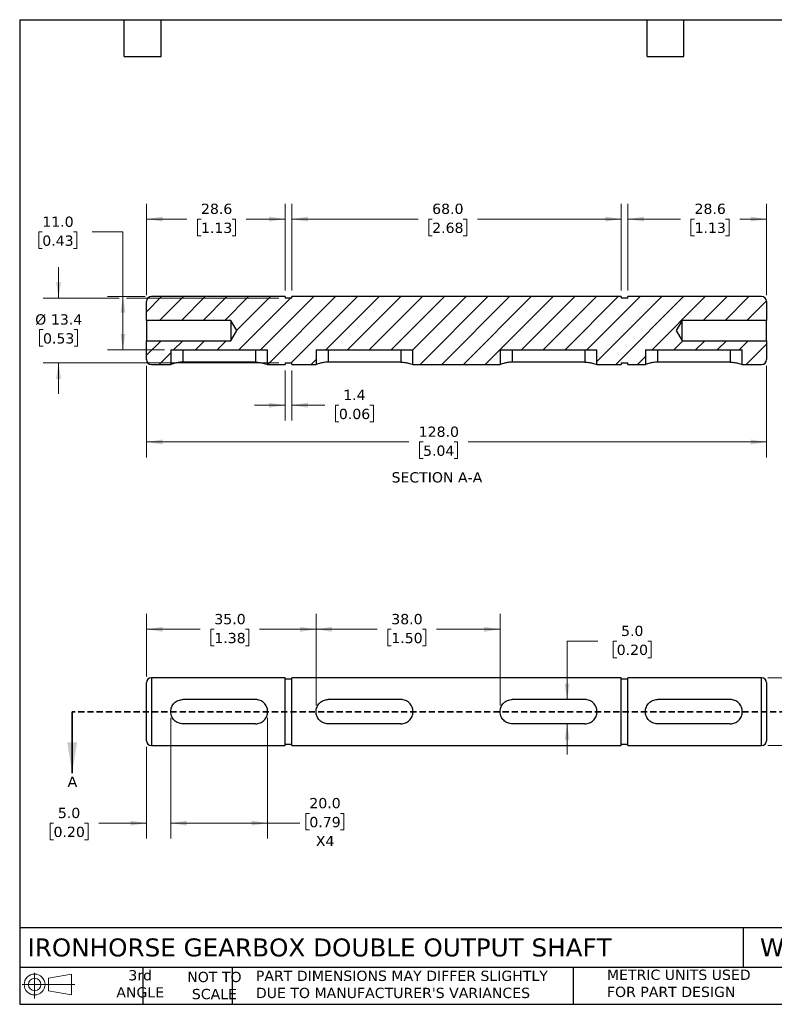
# Model space of a CAD drawing. Header units: millimetres. Extents: x 6 to 273, y 6 to 210.
# Tile 1 of 2: x 6 to 162, y 6 to 210. Entities that reach past the tile are written whole.
import ezdxf

# ---------------------------------------------------------------- set-up
doc = ezdxf.new("R2010")
doc.units = ezdxf.units.MM
doc.linetypes.add('SLD-Dashed', pattern=[1.905, 1.27, -0.635])
doc.linetypes.add('SLD-Solid', pattern=[0])
doc.layers.add('TEXT', color=140, linetype='SLD-Solid', lineweight=25)
doc.styles.add('SLDTEXTSTYLE0', font='VERDANA.TTF')
doc.dimstyles.new('SLDDIMSTYLE0', dxfattribs={"dimtxt": 2.158008, "dimasz": 3.302, "dimexe": 0, "dimexo": 0.0625, "dimgap": 0.539502, "dimtad": 0, "dimtih": 1, "dimtoh": 1, "dimrnd": 1e-09, "dimzin": 4, "dimdsep": 46, "dimtxsty": 'SLDTEXTSTYLE0', "dimsah": 1, "dimcen": 0.09, "dimadec": 0, "dimazin": 1, "dimtol": 1, "dimtp": 0.008, "dimtm": 0.003, "dimtfac": 1, "dimtdec": 3, "dimtofl": 0, "dimtmove": 0, "dimatfit": 3, "dimfxl": 0, "dimfrac": 2, "dimtolj": 1, "dimarcsym": 0})
doc.dimstyles.new('SLDDIMSTYLE1', dxfattribs={"dimtxt": 2.158008, "dimasz": 3.302, "dimexe": 0, "dimexo": 0.0625, "dimgap": 0.539502, "dimtad": 0, "dimtih": 1, "dimtoh": 1, "dimrnd": 1e-09, "dimzin": 4, "dimdsep": 46, "dimtxsty": 'SLDTEXTSTYLE0', "dimsah": 1, "dimcen": 0.09, "dimadec": 0, "dimazin": 1, "dimtfac": 1, "dimtmove": 0, "dimatfit": 0, "dimfxl": 0, "dimfrac": 2, "dimtolj": 1, "dimtzin": 12, "dimarcsym": 0})
doc.dimstyles.new('SLDDIMSTYLE2', dxfattribs={"dimtxt": 2.158008, "dimasz": 3.302, "dimexe": 0, "dimexo": 0.0625, "dimgap": 0.539502, "dimtad": 0, "dimtih": 1, "dimtoh": 1, "dimrnd": 1e-09, "dimzin": 4, "dimdsep": 46, "dimtxsty": 'SLDTEXTSTYLE0', "dimsah": 1, "dimcen": 0.09, "dimadec": 0, "dimazin": 1, "dimtfac": 1, "dimtofl": 0, "dimtmove": 0, "dimatfit": 3, "dimfxl": 0, "dimfrac": 2, "dimtolj": 1, "dimtzin": 12, "dimarcsym": 0})
doc.dimstyles.new('SLDDIMSTYLE4', dxfattribs={"dimtxt": 2.158008, "dimasz": 3.302, "dimexe": 0, "dimexo": 0.0625, "dimgap": 0.539502, "dimtad": 0, "dimtih": 1, "dimtoh": 1, "dimrnd": 1e-09, "dimzin": 12, "dimdsep": 46, "dimtxsty": 'SLDTEXTSTYLE0', "dimsah": 1, "dimcen": 0.09, "dimadec": 0, "dimazin": 3, "dimtfac": 1, "dimtofl": 0, "dimtmove": 0, "dimatfit": 3, "dimfxl": 0, "dimfrac": 2, "dimtolj": 1, "dimtzin": 12, "dimarcsym": 0})
doc.dimstyles.new('SLDDIMSTYLE5', dxfattribs={"dimtxt": 2.158008, "dimasz": 3.302, "dimexe": 0, "dimexo": 0.0625, "dimgap": 0.539502, "dimtad": 0, "dimtih": 1, "dimtoh": 1, "dimrnd": 1e-09, "dimzin": 12, "dimdsep": 46, "dimtxsty": 'SLDTEXTSTYLE0', "dimsah": 1, "dimcen": 0.09, "dimadec": 0, "dimazin": 3, "dimtfac": 1, "dimtmove": 0, "dimatfit": 0, "dimfxl": 0, "dimfrac": 2, "dimtolj": 1, "dimtzin": 12, "dimarcsym": 0})

# ---------------------------------------------------------------- blocks, each defined once
blk = doc.blocks.new('Block11')
at = {"color": 7, "linetype": 'SLD-Solid', "lineweight": 18}
for p, q in [((2.59, 5.31), (2.59, 0)), ((5.48, 4.17), (10.18, 5.03)), ((5.48, 1.6), (5.48, 4.17)), ((10.18, 5.03), (10.18, 0.73)), ((0, 2.88), (10.87, 2.88)), ((5.48, 1.6), (10.18, 0.73))]:
    blk.add_line(p, q, dxfattribs=at)
for radius in [2.15, 1.29]:
    blk.add_circle((2.59, 2.88), radius, dxfattribs=at)
blk = doc.blocks.new('Block12')
at = {"color": 7, "linetype": 'Continuous'}
blk.add_blockref('Block11', (0, 0), dxfattribs=at)
blk = doc.blocks.new('_D')
at = {"color": 7, "linetype": 'SLD-Solid', "lineweight": 0}
for p, q in [((188.9, 83.74), (182.55, 83.74)), ((182.55, 83.74), (182.55, 73.74)), ((191.8, 83.62), (191.07, 83.62)), ((191.07, 83.62), (191.07, 77.97)), ((212.32, 83.62), (213.04, 83.62)), ((213.04, 83.62), (213.04, 77.97)), ((191.07, 77.97), (191.8, 77.97)), ((213.04, 77.97), (212.32, 77.97)), ((160.82, 73.74), (185.72, 73.74)), ((182.55, 73.74), (182.55, 59.74)), ((160.82, 59.74), (185.72, 59.74))]:
    blk.add_line(p, q, dxfattribs=at)
at = {"color": 7, "linetype": 'SLD-Solid', "lineweight": 18}
for points in [[(182.55, 73.74), (182.04, 70.44), (183.06, 70.44)], [(182.55, 59.74), (183.06, 63.04), (182.04, 63.04)]]:
    blk.add_solid(points, dxfattribs=at)
at = {"color": 7, "linetype": 'SLD-Solid', "lineweight": 18, "attachment_point": 1, "style": 'SLDTEXTSTYLE0'}
for s, insert, char_height in [('0.008', (204.84, 89.86), 2.117), ('%%c', (191.07, 88.3), 2.117), ('14.00', (194.32, 88.3), 2.117), ('+', (202.53, 89.61), 2.12), ('-', (203.05, 86.79), 2.12), ('0.003', (204.84, 87.04), 2.117), ('0.0003', (202.31, 83.48), 2.117), ('0.551', (191.8, 81.93), 2.117), ('+', (200, 83.48), 2.12), ('-', (200.52, 80.66), 2.12), ('0.0001', (202.31, 80.66), 2.117)]:
    blk.add_mtext(s, dxfattribs=dict(at, insert=insert, char_height=char_height))
blk = doc.blocks.new('_D_1')
at = {"color": 7, "linetype": 'SLD-Solid', "lineweight": 0}
for p, q in [((37.55, 65.47), (37.55, 40.57)), ((32.55, 59.47), (32.55, 40.57)), ((13.34, 43.74), (12.62, 43.74)), ((12.62, 43.74), (12.62, 40.31)), ((19.76, 43.74), (20.48, 43.74)), ((20.48, 43.74), (20.48, 40.31)), ((32.55, 43.74), (22.68, 43.74)), ((37.55, 43.74), (43.9, 43.74)), ((12.62, 40.31), (13.34, 40.31)), ((20.48, 40.31), (19.76, 40.31))]:
    blk.add_line(p, q, dxfattribs=at)
at = {"color": 7, "linetype": 'SLD-Solid', "lineweight": 18}
for points in [[(32.55, 43.74), (29.25, 44.25), (29.25, 43.23)], [(37.55, 43.74), (40.85, 43.23), (40.85, 44.25)]]:
    blk.add_solid(points, dxfattribs=at)
at = {"color": 7, "linetype": 'SLD-Solid', "lineweight": 18, "char_height": 2.117, "attachment_point": 1, "style": 'SLDTEXTSTYLE0'}
for s, insert in [('5.0', (14.24, 46.91)), ('0.20', (13.34, 43))]:
    blk.add_mtext(s, dxfattribs=dict(at, insert=insert))
blk = doc.blocks.new('_D_2')
at = {"color": 7, "linetype": 'SLD-Solid', "lineweight": 0}
for p, q in [((37.55, 65.47), (37.55, 40.57)), ((57.55, 65.47), (57.55, 40.57)), ((66.16, 45.76), (65.43, 45.76)), ((65.43, 45.76), (65.43, 42.33)), ((72.57, 45.76), (73.29, 45.76)), ((73.29, 45.76), (73.29, 42.33)), ((37.55, 43.74), (57.55, 43.74)), ((57.55, 43.74), (64.22, 43.74)), ((65.43, 42.33), (66.16, 42.33)), ((73.29, 42.33), (72.57, 42.33))]:
    blk.add_line(p, q, dxfattribs=at)
at = {"color": 7, "linetype": 'SLD-Solid', "lineweight": 18}
for points in [[(37.55, 43.74), (40.85, 43.23), (40.85, 44.25)], [(57.55, 43.74), (54.25, 44.25), (54.25, 43.23)]]:
    blk.add_solid(points, dxfattribs=at)
at = {"color": 7, "linetype": 'SLD-Solid', "lineweight": 18, "char_height": 2.117, "attachment_point": 1, "style": 'SLDTEXTSTYLE0'}
for s, insert in [('20.0', (66.16, 48.93)), ('0.79', (66.16, 45.02)), ('X4', (67.5, 41.11))]:
    blk.add_mtext(s, dxfattribs=dict(at, insert=insert))
blk = doc.blocks.new('_D_3')
at = {"color": 7, "linetype": 'SLD-Solid', "lineweight": 0}
for p, q in [((32.55, 74.01), (32.55, 86.92)), ((67.55, 68.01), (67.55, 86.92)), ((32.55, 83.74), (43.62, 83.74)), ((46.54, 83.74), (45.82, 83.74)), ((45.82, 83.74), (45.82, 80.31)), ((52.95, 83.74), (53.68, 83.74)), ((53.68, 83.74), (53.68, 80.31)), ((67.55, 83.74), (55.88, 83.74)), ((45.82, 80.31), (46.54, 80.31)), ((53.68, 80.31), (52.95, 80.31))]:
    blk.add_line(p, q, dxfattribs=at)
at = {"color": 7, "linetype": 'SLD-Solid', "lineweight": 18}
for points in [[(32.55, 83.74), (35.85, 83.23), (35.85, 84.25)], [(67.55, 83.74), (64.25, 84.25), (64.25, 83.23)]]:
    blk.add_solid(points, dxfattribs=at)
at = {"color": 7, "linetype": 'SLD-Solid', "lineweight": 18, "char_height": 2.117, "attachment_point": 1, "style": 'SLDTEXTSTYLE0'}
for s, insert in [('35.0', (46.54, 86.91)), ('1.38', (46.54, 83))]:
    blk.add_mtext(s, dxfattribs=dict(at, insert=insert))
blk = doc.blocks.new('_D_4')
at = {"color": 7, "linetype": 'SLD-Solid', "lineweight": 0}
for p, q in [((67.55, 68.01), (67.55, 86.92)), ((105.55, 68.01), (105.55, 86.92)), ((67.55, 83.74), (80.16, 83.74)), ((83.08, 83.74), (82.36, 83.74)), ((82.36, 83.74), (82.36, 80.31)), ((89.49, 83.74), (90.22, 83.74)), ((90.22, 83.74), (90.22, 80.31)), ((105.55, 83.74), (92.42, 83.74)), ((82.36, 80.31), (83.08, 80.31)), ((90.22, 80.31), (89.49, 80.31))]:
    blk.add_line(p, q, dxfattribs=at)
at = {"color": 7, "linetype": 'SLD-Solid', "lineweight": 18}
for points in [[(67.55, 83.74), (70.85, 83.23), (70.85, 84.25)], [(105.55, 83.74), (102.25, 84.25), (102.25, 83.23)]]:
    blk.add_solid(points, dxfattribs=at)
at = {"color": 7, "linetype": 'SLD-Solid', "lineweight": 18, "char_height": 2.117, "attachment_point": 1, "style": 'SLDTEXTSTYLE0'}
for s, insert in [('38.0', (83.08, 86.91)), ('1.50', (83.08, 83))]:
    blk.add_mtext(s, dxfattribs=dict(at, insert=insert))
blk = doc.blocks.new('_D_5')
at = {"color": 7, "linetype": 'SLD-Solid', "lineweight": 0}
for p, q in [((125.73, 81.31), (119.38, 81.31)), ((119.38, 81.31), (119.38, 69.24)), ((129.62, 81.31), (128.9, 81.31)), ((128.9, 81.31), (128.9, 77.88)), ((136.04, 81.31), (136.76, 81.31)), ((136.76, 81.31), (136.76, 77.88)), ((128.9, 77.88), (129.62, 77.88)), ((136.76, 77.88), (136.04, 77.88)), ((119.38, 64.24), (119.38, 57.89))]:
    blk.add_line(p, q, dxfattribs=at)
at = {"color": 7, "linetype": 'SLD-Solid', "lineweight": 18}
for points in [[(119.38, 69.24), (119.89, 72.54), (118.88, 72.54)], [(119.38, 64.24), (118.88, 60.94), (119.89, 60.94)]]:
    blk.add_solid(points, dxfattribs=at)
at = {"color": 7, "linetype": 'SLD-Solid', "lineweight": 18, "char_height": 2.117, "attachment_point": 1, "style": 'SLDTEXTSTYLE0'}
for s, insert in [('5.0', (130.52, 84.48)), ('0.20', (129.62, 80.57))]:
    blk.add_mtext(s, dxfattribs=dict(at, insert=insert))
blk = doc.blocks.new('_D_7')
at = {"color": 7, "linetype": 'SLD-Solid', "lineweight": 0}
for p, q in [((11.02, 165.75), (10.3, 165.75)), ((10.3, 165.75), (10.3, 162.32)), ((17.43, 165.75), (18.16, 165.75)), ((18.16, 165.75), (18.16, 162.32)), ((21.32, 165.75), (27.67, 165.75)), ((27.67, 165.75), (27.67, 152.4)), ((10.3, 162.32), (11.02, 162.32)), ((18.16, 162.32), (17.43, 162.32)), ((32.28, 152.4), (24.5, 152.4)), ((27.67, 152.4), (27.67, 141.4)), ((36.28, 141.4), (24.5, 141.4))]:
    blk.add_line(p, q, dxfattribs=at)
at = {"color": 7, "linetype": 'SLD-Solid', "lineweight": 18}
for points in [[(27.67, 152.4), (27.16, 149.1), (28.18, 149.1)], [(27.67, 141.4), (28.18, 144.71), (27.16, 144.71)]]:
    blk.add_solid(points, dxfattribs=at)
at = {"color": 7, "linetype": 'SLD-Solid', "lineweight": 18, "char_height": 2.117, "attachment_point": 1, "style": 'SLDTEXTSTYLE0'}
for s, insert in [('11.0', (11.02, 168.92)), ('0.43', (11.02, 165.01))]:
    blk.add_mtext(s, dxfattribs=dict(at, insert=insert))
blk = doc.blocks.new('_D_8')
at = {"color": 7, "linetype": 'SLD-Solid', "lineweight": 0}
for p, q in [((32.55, 152.67), (32.55, 171.58)), ((61.15, 153.67), (61.15, 171.58)), ((32.55, 168.4), (40.87, 168.4)), ((43.79, 168.4), (43.06, 168.4)), ((43.06, 168.4), (43.06, 164.97)), ((50.2, 168.4), (50.93, 168.4)), ((50.93, 168.4), (50.93, 164.97)), ((61.15, 168.4), (53.13, 168.4)), ((43.06, 164.97), (43.79, 164.97)), ((50.93, 164.97), (50.2, 164.97))]:
    blk.add_line(p, q, dxfattribs=at)
at = {"color": 7, "linetype": 'SLD-Solid', "lineweight": 18}
for points in [[(32.55, 168.4), (35.85, 167.9), (35.85, 168.91)], [(61.15, 168.4), (57.85, 168.91), (57.85, 167.9)]]:
    blk.add_solid(points, dxfattribs=at)
at = {"color": 7, "linetype": 'SLD-Solid', "lineweight": 18, "char_height": 2.117, "attachment_point": 1, "style": 'SLDTEXTSTYLE0'}
for s, insert in [('28.6', (43.79, 171.58)), ('1.13', (43.79, 167.66))]:
    blk.add_mtext(s, dxfattribs=dict(at, insert=insert))
blk = doc.blocks.new('_D_9')
at = {"color": 7, "linetype": 'SLD-Solid', "lineweight": 0}
for p, q in [((62.55, 153.67), (62.55, 171.58)), ((130.55, 153.67), (130.55, 171.58)), ((62.55, 168.4), (88.6, 168.4)), ((91.52, 168.4), (90.8, 168.4)), ((90.8, 168.4), (90.8, 164.97)), ((97.94, 168.4), (98.66, 168.4)), ((98.66, 168.4), (98.66, 164.97)), ((130.55, 168.4), (100.86, 168.4)), ((90.8, 164.97), (91.52, 164.97)), ((98.66, 164.97), (97.94, 164.97))]:
    blk.add_line(p, q, dxfattribs=at)
at = {"color": 7, "linetype": 'SLD-Solid', "lineweight": 18}
for points in [[(62.55, 168.4), (65.85, 167.9), (65.85, 168.91)], [(130.55, 168.4), (127.25, 168.91), (127.25, 167.9)]]:
    blk.add_solid(points, dxfattribs=at)
at = {"color": 7, "linetype": 'SLD-Solid', "lineweight": 18, "char_height": 2.117, "attachment_point": 1, "style": 'SLDTEXTSTYLE0'}
for s, insert in [('68.0', (91.52, 171.58)), ('2.68', (91.52, 167.66))]:
    blk.add_mtext(s, dxfattribs=dict(at, insert=insert))
blk = doc.blocks.new('_D_10')
at = {"color": 7, "linetype": 'SLD-Solid', "lineweight": 0}
for p, q in [((131.95, 153.67), (131.95, 171.58)), ((160.55, 152.67), (160.55, 171.58)), ((131.95, 168.4), (142.76, 168.4)), ((145.69, 168.4), (144.96, 168.4)), ((144.96, 168.4), (144.96, 164.97)), ((152.1, 168.4), (152.82, 168.4)), ((152.82, 168.4), (152.82, 164.97)), ((160.55, 168.4), (155.02, 168.4)), ((144.96, 164.97), (145.69, 164.97)), ((152.82, 164.97), (152.1, 164.97))]:
    blk.add_line(p, q, dxfattribs=at)
at = {"color": 7, "linetype": 'SLD-Solid', "lineweight": 18}
for points in [[(131.95, 168.4), (135.25, 167.9), (135.25, 168.91)], [(160.55, 168.4), (157.25, 168.91), (157.25, 167.9)]]:
    blk.add_solid(points, dxfattribs=at)
at = {"color": 7, "linetype": 'SLD-Solid', "lineweight": 18, "char_height": 2.117, "attachment_point": 1, "style": 'SLDTEXTSTYLE0'}
for s, insert in [('28.6', (145.69, 171.58)), ('1.13', (145.69, 167.66))]:
    blk.add_mtext(s, dxfattribs=dict(at, insert=insert))
blk = doc.blocks.new('_D_11')
at = {"color": 7, "linetype": 'SLD-Solid', "lineweight": 0}
for p, q in [((61.15, 137.13), (61.15, 126.82)), ((62.55, 137.13), (62.55, 126.82)), ((61.15, 129.99), (54.8, 129.99)), ((62.55, 129.99), (69.33, 129.99)), ((72.26, 129.99), (71.53, 129.99)), ((71.53, 129.99), (71.53, 126.56)), ((78.67, 129.99), (79.39, 129.99)), ((79.39, 129.99), (79.39, 126.56)), ((71.53, 126.56), (72.26, 126.56)), ((79.39, 126.56), (78.67, 126.56))]:
    blk.add_line(p, q, dxfattribs=at)
at = {"color": 7, "linetype": 'SLD-Solid', "lineweight": 18}
for points in [[(61.15, 129.99), (57.85, 130.5), (57.85, 129.49)], [(62.55, 129.99), (65.85, 129.49), (65.85, 130.5)]]:
    blk.add_solid(points, dxfattribs=at)
at = {"color": 7, "linetype": 'SLD-Solid', "lineweight": 18, "char_height": 2.117, "attachment_point": 1, "style": 'SLDTEXTSTYLE0'}
for s, insert in [('1.4', (73.15, 133.17)), ('0.06', (72.26, 129.25))]:
    blk.add_mtext(s, dxfattribs=dict(at, insert=insert))
blk = doc.blocks.new('_D_12')
at = {"color": 7, "linetype": 'SLD-Solid', "lineweight": 0}
for p, q in [((32.55, 138.13), (32.55, 119.23)), ((160.55, 138.13), (160.55, 119.23)), ((32.55, 122.4), (86.72, 122.4)), ((89.64, 122.4), (88.92, 122.4)), ((88.92, 122.4), (88.92, 118.97)), ((96.06, 122.4), (96.78, 122.4)), ((96.78, 122.4), (96.78, 118.97)), ((160.55, 122.4), (98.98, 122.4)), ((88.92, 118.97), (89.64, 118.97)), ((96.78, 118.97), (96.06, 118.97))]:
    blk.add_line(p, q, dxfattribs=at)
at = {"color": 7, "linetype": 'SLD-Solid', "lineweight": 18}
for points in [[(32.55, 122.4), (35.85, 121.9), (35.85, 122.91)], [(160.55, 122.4), (157.25, 122.91), (157.25, 121.9)]]:
    blk.add_solid(points, dxfattribs=at)
at = {"color": 7, "linetype": 'SLD-Solid', "lineweight": 18, "char_height": 2.117, "attachment_point": 1, "style": 'SLDTEXTSTYLE0'}
for s, insert in [('128.0', (88.74, 125.58)), ('5.04', (89.64, 121.66))]:
    blk.add_mtext(s, dxfattribs=dict(at, insert=insert))
blk = doc.blocks.new('_D_13')
at = {"color": 7, "linetype": 'SLD-Solid', "lineweight": 0}
for p, q in [((14.38, 152.1), (14.38, 158.45)), ((26.91, 152.1), (11.2, 152.1)), ((59.88, 152.1), (28.43, 152.1)), ((11.17, 145.58), (10.45, 145.58)), ((10.45, 145.58), (10.45, 142.15)), ((17.58, 145.58), (18.31, 145.58)), ((18.31, 145.58), (18.31, 142.15)), ((10.45, 142.15), (11.17, 142.15)), ((18.31, 142.15), (17.58, 142.15)), ((59.88, 138.7), (11.2, 138.7)), ((14.38, 138.7), (14.38, 132.35))]:
    blk.add_line(p, q, dxfattribs=at)
at = {"color": 7, "linetype": 'SLD-Solid', "lineweight": 18}
for points in [[(14.38, 152.1), (14.89, 155.41), (13.87, 155.41)], [(14.38, 138.7), (13.87, 135.4), (14.89, 135.4)]]:
    blk.add_solid(points, dxfattribs=at)
at = {"color": 7, "linetype": 'SLD-Solid', "lineweight": 18, "char_height": 2.117, "attachment_point": 1, "style": 'SLDTEXTSTYLE0'}
for s, insert in [('%%c', (9.54, 148.75)), ('13.4', (12.8, 148.75)), ('0.53', (11.17, 144.84))]:
    blk.add_mtext(s, dxfattribs=dict(at, insert=insert))

msp = doc.modelspace()

# ---------------------------------------------------------------- hatches: boundary and pattern name
at = {"linetype": 'SLD-Solid', "lineweight": 18}
h = msp.add_hatch(dxfattribs=at)
h.set_pattern_fill('ANSI31', style=0)
edge = h.paths.add_edge_path(flags=0)
edge.add_line((155.549, 141.404), (155.549, 138.404))
edge.add_line((155.549, 138.404), (159.549, 138.404))
edge.add_arc((159.549, 139.404), 1, 270, 360)
edge.add_line((160.549, 139.404), (160.549, 143.304))
edge.add_line((160.549, 143.304), (143.149, 143.304))
edge.add_line((143.149, 143.304), (141.887, 145.404))
edge.add_line((141.887, 145.404), (143.149, 147.504))
edge.add_line((143.149, 147.504), (160.549, 147.504))
edge.add_line((160.549, 147.504), (160.549, 151.404))
edge.add_arc((159.549, 151.404), 1, 0, 90)
edge.add_line((159.549, 152.404), (131.949, 152.404))
edge.add_line((131.949, 152.404), (131.949, 152.104))
edge.add_line((131.949, 152.104), (130.549, 152.104))
edge.add_line((130.549, 152.104), (130.549, 152.404))
edge.add_line((130.549, 152.404), (62.549, 152.404))
edge.add_line((62.549, 152.404), (62.549, 152.104))
edge.add_line((62.549, 152.104), (61.149, 152.104))
edge.add_line((61.149, 152.104), (61.149, 152.404))
edge.add_line((61.149, 152.404), (33.549, 152.404))
edge.add_arc((33.549, 151.404), 1, 90, 180)
edge.add_line((32.549, 151.404), (32.549, 147.504))
edge.add_line((32.549, 147.504), (49.949, 147.504))
edge.add_line((49.949, 147.504), (51.211, 145.404))
edge.add_line((51.211, 145.404), (49.949, 143.304))
edge.add_line((49.949, 143.304), (32.549, 143.304))
edge.add_line((32.549, 143.304), (32.549, 139.404))
edge.add_arc((33.549, 139.404), 1, 180, 270)
edge.add_line((33.549, 138.404), (37.549, 138.404))
edge.add_line((37.549, 138.404), (37.549, 141.404))
edge.add_line((37.549, 141.404), (57.549, 141.404))
edge.add_line((57.549, 141.404), (57.549, 138.404))
edge.add_line((57.549, 138.404), (61.149, 138.404))
edge.add_line((61.149, 138.404), (61.149, 138.704))
edge.add_line((61.149, 138.704), (62.549, 138.704))
edge.add_line((62.549, 138.704), (62.549, 138.404))
edge.add_line((62.549, 138.404), (67.549, 138.404))
edge.add_line((67.549, 138.404), (67.549, 141.404))
edge.add_line((67.549, 141.404), (87.549, 141.404))
edge.add_line((87.549, 141.404), (87.549, 138.404))
edge.add_line((87.549, 138.404), (105.549, 138.404))
edge.add_line((105.549, 138.404), (105.549, 141.404))
edge.add_line((105.549, 141.404), (125.549, 141.404))
edge.add_line((125.549, 141.404), (125.549, 138.404))
edge.add_line((125.549, 138.404), (130.549, 138.404))
edge.add_line((130.549, 138.404), (130.549, 138.704))
edge.add_line((130.549, 138.704), (131.949, 138.704))
edge.add_line((131.949, 138.704), (131.949, 138.404))
edge.add_line((131.949, 138.404), (135.549, 138.404))
edge.add_line((135.549, 138.404), (135.549, 141.404))
edge.add_line((135.549, 141.404), (155.549, 141.404))

# ---------------------------------------------------------------- linework, layer by layer
for p, q in [((61.149, 152.404), (33.549, 152.404)), ((61.149, 152.404), (61.149, 152.104)), ((130.549, 152.404), (62.549, 152.404)), ((62.549, 152.104), (62.549, 152.404)), ((130.549, 152.404), (130.549, 152.104)), ((159.549, 152.404), (131.949, 152.404)), ((131.949, 152.104), (131.949, 152.404)), ((32.549, 147.504), (32.549, 151.404)), ((62.549, 152.104), (61.149, 152.104)), ((131.949, 152.104), (130.549, 152.104)), ((160.549, 151.404), (160.549, 147.504)), ((49.949, 147.504), (32.549, 147.504)), ((32.549, 147.504), (32.549, 143.304)), ((51.211, 145.404), (49.949, 147.504)), ((49.949, 147.504), (49.949, 143.304)), ((143.149, 147.504), (141.887, 145.404)), ((160.549, 147.504), (143.149, 147.504)), ((143.149, 143.304), (143.149, 147.504)), ((160.549, 143.304), (160.549, 147.504)), ((49.949, 143.304), (51.211, 145.404)), ((141.887, 145.404), (143.149, 143.304)), ((32.549, 139.404), (32.549, 143.304)), ((32.549, 143.304), (49.949, 143.304)), ((143.149, 143.304), (160.549, 143.304)), ((160.549, 143.304), (160.549, 139.404)), ((37.549, 141.404), (37.549, 138.404)), ((37.549, 141.404), (57.549, 141.404)), ((40.049, 141.404), (40.049, 138.865)), ((55.049, 141.404), (55.049, 138.865)), ((57.549, 138.404), (57.549, 141.404)), ((67.549, 141.404), (67.549, 138.404)), ((67.549, 141.404), (87.549, 141.404)), ((70.049, 141.404), (70.049, 138.865)), ((85.049, 141.404), (85.049, 138.865)), ((87.549, 138.404), (87.549, 141.404)), ((105.549, 141.404), (105.549, 138.404)), ((105.549, 141.404), (125.549, 141.404)), ((108.049, 141.404), (108.049, 138.865)), ((123.049, 141.404), (123.049, 138.865)), ((125.549, 138.404), (125.549, 141.404)), ((135.549, 141.404), (135.549, 138.404)), ((135.549, 141.404), (155.549, 141.404)), ((138.049, 141.404), (138.049, 138.865)), ((153.049, 141.404), (153.049, 138.865)), ((155.549, 138.404), (155.549, 141.404)), ((33.549, 138.404), (37.549, 138.404)), ((55.049, 138.865), (40.049, 138.865)), ((57.549, 138.404), (61.149, 138.404)), ((61.149, 138.704), (62.549, 138.704)), ((61.149, 138.704), (61.149, 138.404)), ((62.549, 138.404), (62.549, 138.704)), ((62.549, 138.404), (67.549, 138.404)), ((85.049, 138.865), (70.049, 138.865)), ((87.549, 138.404), (105.549, 138.404)), ((123.049, 138.865), (108.049, 138.865)), ((125.549, 138.404), (130.549, 138.404)), ((130.549, 138.704), (131.949, 138.704)), ((130.549, 138.704), (130.549, 138.404)), ((131.949, 138.404), (131.949, 138.704)), ((131.949, 138.404), (135.549, 138.404)), ((153.049, 138.865), (138.049, 138.865)), ((155.549, 138.404), (159.549, 138.404)), ((61.149, 73.743), (33.549, 73.743)), ((33.549, 73.743), (33.549, 59.743)), ((61.149, 66.743), (61.149, 73.743)), ((62.549, 73.443), (61.149, 73.443)), ((130.549, 73.743), (62.549, 73.743)), ((62.549, 66.743), (62.549, 73.743)), ((130.549, 66.743), (130.549, 73.743)), ((131.949, 73.443), (130.549, 73.443)), ((159.549, 73.743), (131.949, 73.743)), ((131.949, 66.743), (131.949, 73.743)), ((159.549, 66.743), (159.549, 73.743)), ((32.549, 60.743), (32.549, 72.743)), ((160.549, 72.743), (160.549, 66.743)), ((55.049, 69.243), (40.049, 69.243)), ((85.049, 69.243), (70.049, 69.243)), ((123.049, 69.243), (108.049, 69.243)), ((153.049, 69.243), (138.049, 69.243)), ((61.149, 59.743), (61.149, 66.743)), ((62.549, 59.743), (62.549, 66.743)), ((130.549, 59.743), (130.549, 66.743)), ((131.949, 59.743), (131.949, 66.743)), ((159.549, 59.743), (159.549, 66.743)), ((160.549, 66.743), (160.549, 60.743)), ((55.049, 64.243), (40.049, 64.243)), ((85.049, 64.243), (70.049, 64.243)), ((123.049, 64.243), (108.049, 64.243)), ((153.049, 64.243), (138.049, 64.243)), ((33.549, 59.743), (61.149, 59.743)), ((61.149, 60.043), (62.549, 60.043)), ((62.549, 59.743), (130.549, 59.743)), ((130.549, 60.043), (131.949, 60.043)), ((131.949, 59.743), (159.549, 59.743))]:
    msp.add_line(p, q)
at = {"color": 7, "linetype": 'SLD-Dashed', "lineweight": 35}
msp.add_line((175.909, 66.743), (17.189, 66.743), dxfattribs=at)
at = {"color": 7, "linetype": 'SLD-Solid', "lineweight": 35}
msp.add_line((17.189, 66.743), (17.189, 54.043), dxfattribs=at)
for centre, start, end in [((33.549, 151.404), 90, 180), ((159.549, 151.404), 0, 90), ((33.549, 139.404), 180, 270), ((159.549, 139.404), 270, 0), ((33.549, 72.743), 90, 180), ((159.549, 72.743), 0, 90), ((33.549, 60.743), 180, 270), ((159.549, 60.743), 270, 0)]:
    msp.add_arc(centre, 1, start, end)
for points, knots in [([(40.049, 138.865), (39.882, 138.865), (39.719, 138.859), (39.398, 138.835), (39.238, 138.817), (38.936, 138.773), (38.794, 138.747), (38.523, 138.691), (38.396, 138.661), (38.053, 138.571), (37.867, 138.512), (37.679, 138.45), (37.631, 138.433), (37.565, 138.41), (37.549, 138.404), (37.549, 138.404)], [0, 0, 0, 0, 0.125, 0.125, 0.25, 0.25, 0.375, 0.375, 0.5, 0.5, 0.75, 0.75, 0.875, 0.875, 1, 1, 1, 1]), ([(55.049, 138.865), (55.216, 138.865), (55.379, 138.859), (55.7, 138.835), (55.86, 138.817), (56.161, 138.773), (56.304, 138.747), (56.575, 138.691), (56.702, 138.661), (57.045, 138.571), (57.23, 138.512), (57.419, 138.45), (57.467, 138.433), (57.532, 138.41), (57.549, 138.404), (57.549, 138.404)], [0, 0, 0, 0, 0.125, 0.125, 0.25, 0.25, 0.375, 0.375, 0.5, 0.5, 0.75, 0.75, 0.875, 0.875, 1, 1, 1, 1]), ([(70.049, 138.865), (69.882, 138.865), (69.719, 138.859), (69.398, 138.835), (69.238, 138.817), (68.936, 138.773), (68.794, 138.747), (68.523, 138.691), (68.396, 138.661), (68.053, 138.571), (67.867, 138.512), (67.679, 138.45), (67.631, 138.433), (67.565, 138.41), (67.549, 138.404), (67.549, 138.404)], [0, 0, 0, 0, 0.125, 0.125, 0.25, 0.25, 0.375, 0.375, 0.5, 0.5, 0.75, 0.75, 0.875, 0.875, 1, 1, 1, 1]), ([(85.049, 138.865), (85.216, 138.865), (85.379, 138.859), (85.7, 138.835), (85.86, 138.817), (86.161, 138.773), (86.304, 138.747), (86.575, 138.691), (86.702, 138.661), (87.045, 138.571), (87.23, 138.512), (87.419, 138.45), (87.467, 138.433), (87.532, 138.41), (87.549, 138.404), (87.549, 138.404)], [0, 0, 0, 0, 0.125, 0.125, 0.25, 0.25, 0.375, 0.375, 0.5, 0.5, 0.75, 0.75, 0.875, 0.875, 1, 1, 1, 1]), ([(108.049, 138.865), (107.882, 138.865), (107.719, 138.859), (107.398, 138.835), (107.238, 138.817), (106.936, 138.773), (106.794, 138.747), (106.523, 138.691), (106.396, 138.661), (106.053, 138.571), (105.867, 138.512), (105.679, 138.45), (105.631, 138.433), (105.565, 138.41), (105.549, 138.404), (105.549, 138.404)], [0, 0, 0, 0, 0.125, 0.125, 0.25, 0.25, 0.375, 0.375, 0.5, 0.5, 0.75, 0.75, 0.875, 0.875, 1, 1, 1, 1]), ([(123.049, 138.865), (123.216, 138.865), (123.379, 138.859), (123.7, 138.835), (123.86, 138.817), (124.161, 138.773), (124.304, 138.747), (124.575, 138.691), (124.702, 138.661), (125.045, 138.571), (125.23, 138.512), (125.419, 138.45), (125.467, 138.433), (125.532, 138.41), (125.549, 138.404), (125.549, 138.404)], [0, 0, 0, 0, 0.125, 0.125, 0.25, 0.25, 0.375, 0.375, 0.5, 0.5, 0.75, 0.75, 0.875, 0.875, 1, 1, 1, 1]), ([(138.049, 138.865), (137.882, 138.865), (137.719, 138.859), (137.398, 138.835), (137.238, 138.817), (136.936, 138.773), (136.794, 138.747), (136.523, 138.691), (136.396, 138.661), (136.053, 138.571), (135.867, 138.512), (135.679, 138.45), (135.631, 138.433), (135.565, 138.41), (135.549, 138.404), (135.549, 138.404)], [0, 0, 0, 0, 0.125, 0.125, 0.25, 0.25, 0.375, 0.375, 0.5, 0.5, 0.75, 0.75, 0.875, 0.875, 1, 1, 1, 1]), ([(153.049, 138.865), (153.216, 138.865), (153.379, 138.859), (153.7, 138.835), (153.86, 138.817), (154.161, 138.773), (154.304, 138.747), (154.575, 138.691), (154.702, 138.661), (155.045, 138.571), (155.23, 138.512), (155.419, 138.45), (155.467, 138.433), (155.532, 138.41), (155.549, 138.404), (155.549, 138.404)], [0, 0, 0, 0, 0.125, 0.125, 0.25, 0.25, 0.375, 0.375, 0.5, 0.5, 0.75, 0.75, 0.875, 0.875, 1, 1, 1, 1]), ([(40.049, 64.243), (39.882, 64.243), (39.719, 64.259), (39.398, 64.324), (39.238, 64.372), (38.936, 64.498), (38.794, 64.575), (38.523, 64.756), (38.396, 64.86), (38.053, 65.203), (37.867, 65.479), (37.679, 65.929), (37.631, 66.088), (37.565, 66.412), (37.549, 66.576), (37.549, 66.909), (37.565, 67.073), (37.63, 67.394), (37.678, 67.554), (37.804, 67.856), (37.881, 67.999), (38.062, 68.27), (38.167, 68.397), (38.51, 68.739), (38.786, 68.925), (39.236, 69.113), (39.394, 69.161), (39.718, 69.226), (39.882, 69.243), (40.049, 69.243)], [0, 0, 0, 0, 0.0625, 0.0625, 0.125, 0.125, 0.1875, 0.1875, 0.25, 0.25, 0.375, 0.375, 0.4375, 0.4375, 0.5, 0.5, 0.5625, 0.5625, 0.625, 0.625, 0.6875, 0.6875, 0.75, 0.75, 0.875, 0.875, 0.9375, 0.9375, 1, 1, 1, 1]), ([(55.049, 64.243), (55.216, 64.243), (55.379, 64.259), (55.7, 64.324), (55.86, 64.372), (56.161, 64.498), (56.304, 64.575), (56.575, 64.756), (56.702, 64.86), (57.045, 65.203), (57.23, 65.479), (57.419, 65.929), (57.467, 66.088), (57.532, 66.412), (57.549, 66.576), (57.549, 66.909), (57.532, 67.073), (57.468, 67.394), (57.419, 67.554), (57.294, 67.856), (57.217, 67.999), (57.035, 68.27), (56.931, 68.397), (56.588, 68.739), (56.312, 68.925), (55.862, 69.113), (55.704, 69.161), (55.38, 69.226), (55.216, 69.243), (55.049, 69.243)], [0, 0, 0, 0, 0.0625, 0.0625, 0.125, 0.125, 0.1875, 0.1875, 0.25, 0.25, 0.375, 0.375, 0.4375, 0.4375, 0.5, 0.5, 0.5625, 0.5625, 0.625, 0.625, 0.6875, 0.6875, 0.75, 0.75, 0.875, 0.875, 0.9375, 0.9375, 1, 1, 1, 1]), ([(70.049, 64.243), (69.882, 64.243), (69.719, 64.259), (69.398, 64.324), (69.238, 64.372), (68.936, 64.498), (68.794, 64.575), (68.523, 64.756), (68.396, 64.86), (68.053, 65.203), (67.867, 65.479), (67.679, 65.929), (67.631, 66.088), (67.565, 66.412), (67.549, 66.576), (67.549, 66.909), (67.565, 67.073), (67.63, 67.394), (67.678, 67.554), (67.804, 67.856), (67.881, 67.999), (68.062, 68.27), (68.167, 68.397), (68.51, 68.739), (68.786, 68.925), (69.236, 69.113), (69.394, 69.161), (69.718, 69.226), (69.882, 69.243), (70.049, 69.243)], [0, 0, 0, 0, 0.0625, 0.0625, 0.125, 0.125, 0.1875, 0.1875, 0.25, 0.25, 0.375, 0.375, 0.4375, 0.4375, 0.5, 0.5, 0.5625, 0.5625, 0.625, 0.625, 0.6875, 0.6875, 0.75, 0.75, 0.875, 0.875, 0.9375, 0.9375, 1, 1, 1, 1]), ([(85.049, 64.243), (85.216, 64.243), (85.379, 64.259), (85.7, 64.324), (85.86, 64.372), (86.161, 64.498), (86.304, 64.575), (86.575, 64.756), (86.702, 64.86), (87.045, 65.203), (87.23, 65.479), (87.419, 65.929), (87.467, 66.088), (87.532, 66.412), (87.549, 66.576), (87.549, 66.909), (87.532, 67.073), (87.468, 67.394), (87.419, 67.554), (87.294, 67.856), (87.217, 67.999), (87.035, 68.27), (86.931, 68.397), (86.588, 68.739), (86.312, 68.925), (85.862, 69.113), (85.704, 69.161), (85.38, 69.226), (85.216, 69.243), (85.049, 69.243)], [0, 0, 0, 0, 0.0625, 0.0625, 0.125, 0.125, 0.1875, 0.1875, 0.25, 0.25, 0.375, 0.375, 0.4375, 0.4375, 0.5, 0.5, 0.5625, 0.5625, 0.625, 0.625, 0.6875, 0.6875, 0.75, 0.75, 0.875, 0.875, 0.9375, 0.9375, 1, 1, 1, 1]), ([(108.049, 64.243), (107.882, 64.243), (107.719, 64.259), (107.398, 64.324), (107.238, 64.372), (106.936, 64.498), (106.794, 64.575), (106.523, 64.756), (106.396, 64.86), (106.053, 65.203), (105.867, 65.479), (105.679, 65.929), (105.631, 66.088), (105.565, 66.412), (105.549, 66.576), (105.549, 66.909), (105.565, 67.073), (105.63, 67.394), (105.678, 67.554), (105.804, 67.856), (105.881, 67.999), (106.062, 68.27), (106.167, 68.397), (106.51, 68.739), (106.786, 68.925), (107.236, 69.113), (107.394, 69.161), (107.718, 69.226), (107.882, 69.243), (108.049, 69.243)], [0, 0, 0, 0, 0.0625, 0.0625, 0.125, 0.125, 0.1875, 0.1875, 0.25, 0.25, 0.375, 0.375, 0.4375, 0.4375, 0.5, 0.5, 0.5625, 0.5625, 0.625, 0.625, 0.6875, 0.6875, 0.75, 0.75, 0.875, 0.875, 0.9375, 0.9375, 1, 1, 1, 1]), ([(123.049, 64.243), (123.216, 64.243), (123.379, 64.259), (123.7, 64.324), (123.86, 64.372), (124.161, 64.498), (124.304, 64.575), (124.575, 64.756), (124.702, 64.86), (125.045, 65.203), (125.23, 65.479), (125.419, 65.929), (125.467, 66.088), (125.532, 66.412), (125.549, 66.576), (125.549, 66.909), (125.532, 67.073), (125.468, 67.394), (125.419, 67.554), (125.294, 67.856), (125.217, 67.999), (125.035, 68.27), (124.931, 68.397), (124.588, 68.739), (124.312, 68.925), (123.862, 69.113), (123.704, 69.161), (123.38, 69.226), (123.216, 69.243), (123.049, 69.243)], [0, 0, 0, 0, 0.0625, 0.0625, 0.125, 0.125, 0.1875, 0.1875, 0.25, 0.25, 0.375, 0.375, 0.4375, 0.4375, 0.5, 0.5, 0.5625, 0.5625, 0.625, 0.625, 0.6875, 0.6875, 0.75, 0.75, 0.875, 0.875, 0.9375, 0.9375, 1, 1, 1, 1]), ([(138.049, 64.243), (137.882, 64.243), (137.719, 64.259), (137.398, 64.324), (137.238, 64.372), (136.936, 64.498), (136.794, 64.575), (136.523, 64.756), (136.396, 64.86), (136.053, 65.203), (135.867, 65.479), (135.679, 65.929), (135.631, 66.088), (135.565, 66.412), (135.549, 66.576), (135.549, 66.909), (135.565, 67.073), (135.63, 67.394), (135.678, 67.554), (135.804, 67.856), (135.881, 67.999), (136.062, 68.27), (136.167, 68.397), (136.51, 68.739), (136.786, 68.925), (137.236, 69.113), (137.394, 69.161), (137.718, 69.226), (137.882, 69.243), (138.049, 69.243)], [0, 0, 0, 0, 0.0625, 0.0625, 0.125, 0.125, 0.1875, 0.1875, 0.25, 0.25, 0.375, 0.375, 0.4375, 0.4375, 0.5, 0.5, 0.5625, 0.5625, 0.625, 0.625, 0.6875, 0.6875, 0.75, 0.75, 0.875, 0.875, 0.9375, 0.9375, 1, 1, 1, 1]), ([(153.049, 64.243), (153.216, 64.243), (153.379, 64.259), (153.7, 64.324), (153.86, 64.372), (154.161, 64.498), (154.304, 64.575), (154.575, 64.756), (154.702, 64.86), (155.045, 65.203), (155.23, 65.479), (155.419, 65.929), (155.467, 66.088), (155.532, 66.412), (155.549, 66.576), (155.549, 66.909), (155.532, 67.073), (155.468, 67.394), (155.419, 67.554), (155.294, 67.856), (155.217, 67.999), (155.035, 68.27), (154.931, 68.397), (154.588, 68.739), (154.312, 68.925), (153.862, 69.113), (153.704, 69.161), (153.38, 69.226), (153.216, 69.243), (153.049, 69.243)], [0, 0, 0, 0, 0.0625, 0.0625, 0.125, 0.125, 0.1875, 0.1875, 0.25, 0.25, 0.375, 0.375, 0.4375, 0.4375, 0.5, 0.5, 0.5625, 0.5625, 0.625, 0.625, 0.6875, 0.6875, 0.75, 0.75, 0.875, 0.875, 0.9375, 0.9375, 1, 1, 1, 1])]:
    msp.add_open_spline(points, degree=3, knots=knots)
msp.add_solid([(17.189, 54.043), (18.205, 60.393), (16.173, 60.393)], dxfattribs=at)
at = {"layer": 'TEXT'}
for p, q in [((6.35, 209.55), (273.05, 209.55)), ((6.35, 209.55), (6.35, 6.35)), ((27.94, 201.93), (27.94, 209.55)), ((35.56, 201.93), (35.56, 209.55)), ((135.89, 201.93), (135.89, 209.55)), ((143.51, 201.93), (143.51, 209.55)), ((27.94, 201.93), (35.56, 201.93)), ((135.89, 201.93), (143.51, 201.93)), ((273.05, 22.126), (6.35, 22.126)), ((155.759, 22.126), (155.759, 13.97)), ((273.05, 13.97), (6.35, 13.97)), ((31.75, 13.97), (31.75, 6.35)), ((50.212, 13.97), (50.212, 6.35)), ((120.646, 13.97), (120.646, 6.35)), ((6.35, 6.35), (273.05, 6.35))]:
    msp.add_line(p, q, dxfattribs=at)

# ---------------------------------------------------------------- block references
msp.add_blockref('Block12', (6.838, 7.554), dxfattribs=at)

# ---------------------------------------------------------------- texts
at = {"color": 7, "linetype": 'Continuous', "lineweight": 0, "insert": (92.502, 116.162), "char_height": 2.11667, "attachment_point": 2, "style": 'SLDTEXTSTYLE0'}
msp.add_mtext('SECTION A-A', dxfattribs=at)
at = {"color": 7, "linetype": 'Continuous', "insert": (16.225, 53.358), "char_height": 2.158, "attachment_point": 1, "style": 'SLDTEXTSTYLE0'}
msp.add_mtext('A', dxfattribs=at)
at = {"layer": 'TEXT', "style": 'SLDTEXTSTYLE0'}
for s, insert, char_height, attachment_point in [('IRONHORSE GEARBOX DOUBLE OUTPUT SHAFT', (7.966, 19.941), 3.70417, 1), ('WGA-30M-D-IEC', (159.208, 19.941), 3.70417, 1), ('3rd^JANGLE', (31.233, 13.409), 2.1167, 2), ('NOT TO^JSCALE', (46.556, 13.056), 2.11667, 2), ("PART DIMENSIONS MAY DIFFER SLIGHTLY ^JDUE TO MANUFACTURER'S VARIANCES", (55.119, 13.29), 2.11667, 1), ('METRIC UNITS USED ^JFOR PART DESIGN', (127.604, 13.505), 2.11667, 1)]:
    msp.add_mtext(s, dxfattribs=dict(at, insert=insert, char_height=char_height, attachment_point=attachment_point))

# ---------------------------------------------------------------- dimensions: what is measured, and where the dimension line sits
at = {"color": 7, "linetype": 'SLD-Solid', "lineweight": 18}
for base, p1, p2, dimstyle, picture, middle in [((61.149, 168.404), (32.549, 151.404), (61.149, 152.404), 'SLDDIMSTYLE4', '_D_8', (46.995, 168.404)), ((62.549, 168.404), (130.549, 152.404), (62.549, 152.404), 'SLDDIMSTYLE2', '_D_9', (94.73, 168.404)), ((160.549, 122.404), (32.549, 139.404), (160.549, 139.404), 'SLDDIMSTYLE2', '_D_12', (92.849, 122.404)), ((62.549, 129.995), (61.149, 138.404), (62.549, 138.404), 'SLDDIMSTYLE5', '_D_11', (75.463, 129.995)), ((67.549, 83.743), (32.549, 72.743), (67.549, 66.743), 'SLDDIMSTYLE2', '_D_3', (49.748, 83.743)), ((105.549, 83.743), (67.549, 66.743), (105.549, 66.743), 'SLDDIMSTYLE2', '_D_4', (86.288, 83.743)), ((37.549, 43.743), (32.549, 60.743), (37.549, 66.743), 'SLDDIMSTYLE1', '_D_1', (16.549, 43.743))]:
    dim = msp.add_linear_dim(base=base, p1=p1, p2=p2, dimstyle=dimstyle, dxfattribs=at)
    dim.commit()
    dim.dimension.update_dxf_attribs({"geometry": picture, "text_midpoint": middle, "dimtype": 160})
for base, p1, p2, angle, dimstyle, picture, middle in [((160.549, 168.404), (131.949, 152.404), (160.549, 151.404), 0, 'SLDDIMSTYLE4', '_D_10', (148.893, 168.404)), ((27.673, 141.404), (33.549, 152.404), (37.549, 141.404), 90, 'SLDDIMSTYLE2', '_D_7', (27.673, 165.75)), ((119.383, 69.243), (123.049, 64.243), (123.049, 69.243), 90, 'SLDDIMSTYLE1', '_D_5', (119.383, 81.308))]:
    dim = msp.add_linear_dim(base=base, p1=p1, p2=p2, angle=angle, dimstyle=dimstyle, dxfattribs=at)
    dim.commit()
    dim.dimension.update_dxf_attribs({"geometry": picture, "text_midpoint": middle, "dimtype": 160})
for base, p1, p2, angle, text, dimstyle, picture, middle in [((14.378, 138.704), (61.149, 152.104), (61.149, 138.704), 90, '%%c<>', 'SLDDIMSTYLE5', '_D_13', (14.378, 145.577)), ((182.549, 59.743), (159.549, 73.743), (159.549, 59.743), 90, '%%c<>', 'SLDDIMSTYLE0', '_D', (182.549, 83.743)), ((57.549, 43.743), (37.549, 66.743), (57.549, 66.743), 0, '<>\\PX4', 'SLDDIMSTYLE2', '_D_2', (69.364, 43.743))]:
    dim = msp.add_linear_dim(base=base, p1=p1, p2=p2, angle=angle, text=text, dimstyle=dimstyle, dxfattribs=at)
    dim.commit()
    dim.dimension.update_dxf_attribs({"geometry": picture, "text_midpoint": middle, "dimtype": 160})

doc.saveas('drawing.dxf')
